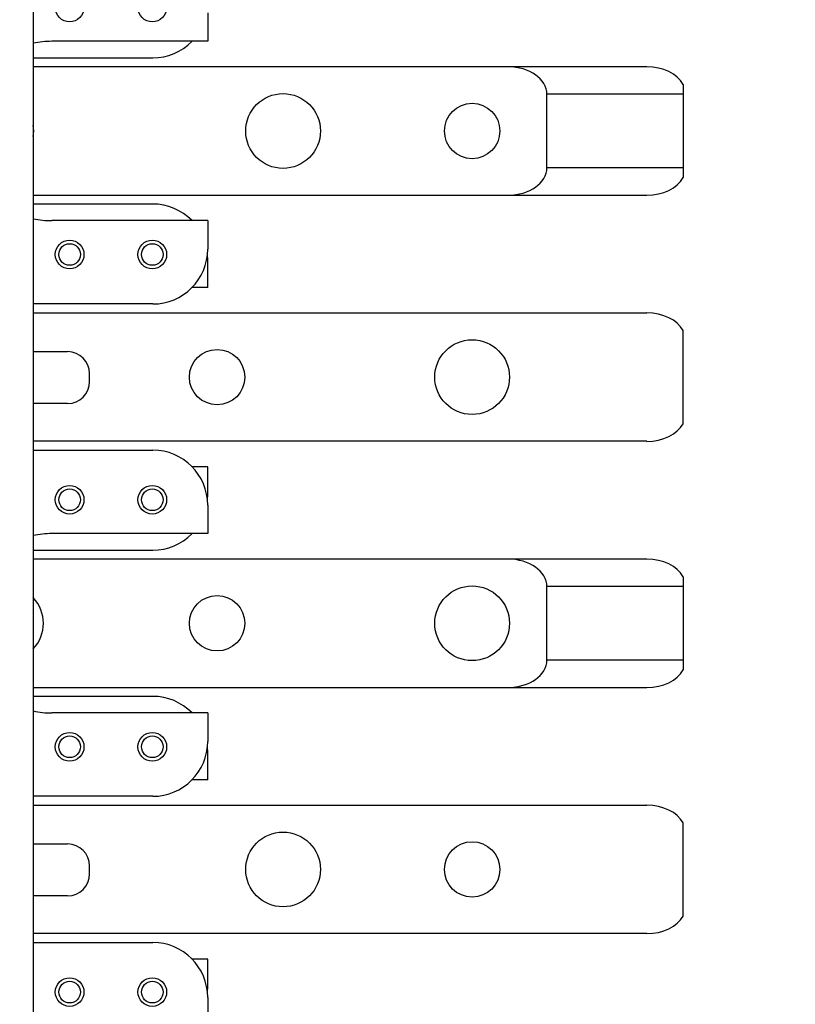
# Model space of a CAD drawing. Header units: inches. Extents: x 0.2 to 16.8, y 0.2 to 10.8.
# Tile 25 of 38: x 8.552 to 9.434, y 4.757 to 5.877. Entities that reach past the tile are written whole.
import ezdxf

# ---------------------------------------------------------------- set-up
doc = ezdxf.new("R2010")
doc.units = ezdxf.units.IN
doc.header["$LTSCALE"] = 0.935
doc.header["$MEASUREMENT"] = 0
doc.layers.get('0').update_dxf_attribs({"linetype": 'CONTINUOUS'})
doc.layers.add('DIMENSIONS', color=7, linetype='CONTINUOUS')
doc.styles.get("Standard").update_dxf_attribs({"font": 'txt', "width": 0.8})
doc.dimstyles.new('DIMSTYLE_2', dxfattribs={"dimtxt": 0.125, "dimasz": 0.18, "dimexe": 0.18, "dimexo": 0.0625, "dimgap": 0.09, "dimtad": 0, "dimtih": 1, "dimtoh": 1, "dimdec": 3, "dimzin": 4, "dimdsep": 46, "dimtxsty": 'STANDARD', "dimblk": '_FILLED', "dimblk1": '_FILLED', "dimblk2": '_FILLED', "dimcen": 0.09, "dimadec": 0, "dimazin": 0, "dimtp": 0.01, "dimtm": 0.01, "dimtfac": 1, "dimtdec": 3, "dimtofl": 0, "dimtmove": 0, "dimatfit": 3, "dimldrblk": '_FILLED', "dimfxl": 1, "dimtolj": 1, "dimtzin": 4, "dimarcsym": 0})

# ---------------------------------------------------------------- blocks, each defined once
blk = doc.blocks.new('_FILLED')
at = {"color": 0, "linetype": 'BYBLOCK'}
blk.add_solid([(0, 0), (-1, 0.1736), (-1, -0.1736)], dxfattribs=at)
blk = doc.blocks.new('*D26')
at = {"layer": 'DIMENSIONS', "color": 2, "linetype": 'CONTINUOUS'}
for p, q in [((8.1671, 8.1832), (10.4316, 8.1832)), ((10.3066, 8.1832), (10.3066, 5.7747)), ((10.3066, 3.1162), (10.3066, 5.5247)), ((8.1671, 3.1162), (10.4316, 3.1162))]:
    blk.add_line(p, q, dxfattribs=at)
at = {"layer": 'DIMENSIONS', "color": 2, "linetype": 'CONTINUOUS', "xscale": 0.18, "yscale": 0.18, "zscale": 0.18}
for p, rotation in [((10.3066, 8.1832), 90), ((10.3066, 3.1162), 270)]:
    blk.add_blockref('_FILLED', p, dxfattribs=dict(at, rotation=rotation))
at = {"layer": 'DIMENSIONS', "color": 2, "linetype": 'CONTINUOUS', "insert": (10.3066, 5.7122), "char_height": 0.125, "width": 1.325, "attachment_point": 2, "line_spacing_factor": 0.9}
blk.add_mtext('5.067{\\Ftxt.shx;\\W1.000000;\\H0.125000; }[128.7]', dxfattribs=at)

msp = doc.modelspace()

# ---------------------------------------------------------------- linework, layer by layer
at = {"color": 7, "linetype": 'CONTINUOUS'}
for p, q in [((8.5675, 7.4132), (8.5675, 3.9032)), ((8.7659, 5.8846), (8.7659, 5.8522)), ((8.7659, 5.8522), (8.5888, 5.8522)), ((8.5675, 5.8334), (8.7034, 5.8334)), ((9.2653, 5.8232), (8.5675, 5.8232)), ((9.3066, 5.8032), (9.3066, 5.6972)), ((9.1516, 5.7085), (9.1516, 5.7919)), ((8.5675, 5.6772), (9.2653, 5.6772)), ((8.7034, 5.6671), (8.5675, 5.6671)), ((8.7659, 5.6482), (8.5888, 5.6482)), ((8.7659, 5.6482), (8.7659, 5.6159)), ((8.7659, 5.5722), (8.7659, 5.6046)), ((8.7659, 5.5722), (8.7481, 5.5722)), ((8.7034, 5.5534), (8.5675, 5.5534)), ((8.5675, 5.5432), (9.2653, 5.5432)), ((9.3066, 5.4172), (9.3066, 5.5232)), ((8.5675, 5.4992), (8.6066, 5.4992)), ((8.6316, 5.4652), (8.6316, 5.4742)), ((8.6066, 5.4402), (8.5675, 5.4402)), ((9.2653, 5.3972), (8.5675, 5.3972)), ((8.5675, 5.3871), (8.7034, 5.3871)), ((8.7659, 5.3682), (8.7481, 5.3682)), ((8.7659, 5.3359), (8.7659, 5.3682)), ((8.7659, 5.3246), (8.7659, 5.2922)), ((8.7659, 5.2922), (8.5888, 5.2922)), ((8.5675, 5.2734), (8.7034, 5.2734)), ((9.2653, 5.2632), (8.5675, 5.2632)), ((9.3066, 5.2432), (9.3066, 5.1372)), ((9.1516, 5.1485), (9.1516, 5.2319)), ((8.5675, 5.1172), (9.2653, 5.1172)), ((8.7034, 5.1071), (8.5675, 5.1071)), ((8.7659, 5.0882), (8.5888, 5.0882)), ((8.7659, 5.0882), (8.7659, 5.0559)), ((8.7659, 5.0122), (8.7659, 5.0446)), ((8.7659, 5.0122), (8.7481, 5.0122)), ((8.7034, 4.9934), (8.5675, 4.9934)), ((8.5675, 4.9832), (9.2653, 4.9832)), ((9.3066, 4.8572), (9.3066, 4.9632)), ((8.5675, 4.9392), (8.6066, 4.9392)), ((8.6316, 4.9052), (8.6316, 4.9142)), ((8.6066, 4.8802), (8.5675, 4.8802)), ((9.2653, 4.8372), (8.5675, 4.8372)), ((8.5675, 4.8271), (8.7034, 4.8271)), ((8.7659, 4.8082), (8.7481, 4.8082)), ((8.7659, 4.7759), (8.7659, 4.8082)), ((8.7659, 4.7646), (8.7659, 4.7322))]:
    msp.add_line(p, q, dxfattribs=at)
at = {"color": 9, "linetype": 'CONTINUOUS'}
for p, q in [((9.3066, 5.7919), (9.1516, 5.7919)), ((9.1516, 5.7085), (9.3066, 5.7085)), ((9.3066, 5.2319), (9.1516, 5.2319)), ((9.1516, 5.1485), (9.3066, 5.1485))]:
    msp.add_line(p, q, dxfattribs=at)
at = {"color": 7, "linetype": 'CONTINUOUS'}
for centre, radius in [((8.6089, 5.8907), 0.0163), ((8.7029, 5.8907), 0.0163), ((8.8516, 5.7502), 0.0425), ((9.0666, 5.7502), 0.0315), ((8.6089, 5.6097), 0.0163), ((8.7029, 5.6097), 0.0163), ((9.0666, 5.4702), 0.0425), ((8.7766, 5.4702), 0.0315), ((8.6089, 5.3307), 0.0163), ((8.7029, 5.3307), 0.0163), ((9.0666, 5.1902), 0.0425), ((8.7766, 5.1902), 0.0315), ((8.6089, 5.0497), 0.0163), ((8.7029, 5.0497), 0.0163), ((8.8516, 4.9102), 0.0425), ((9.0666, 4.9102), 0.0315), ((8.6089, 4.7707), 0.0163), ((8.7029, 4.7707), 0.0163)]:
    msp.add_circle(centre, radius, dxfattribs=at)
at = {"color": 9, "linetype": 'CONTINUOUS'}
for centre in [(8.6089, 5.6097), (8.7029, 5.6097), (8.6089, 5.3307), (8.7029, 5.3307), (8.6089, 5.0497), (8.7029, 5.0497), (8.6089, 4.7707), (8.7029, 4.7707)]:
    msp.add_circle(centre, 0.0123, dxfattribs=at)
at = {"color": 7, "linetype": 'CONTINUOUS'}
for centre, radius, start, end in [((8.5888, 5.7502), 0.102, 90, 102.0677), ((8.7034, 5.8959), 0.0625, 270, 315.6284), ((8.5366, 5.7502), 0.0315, 348.5883, 11.4117), ((8.7034, 5.6046), 0.0625, 44.3716, 90), ((8.5888, 5.7502), 0.102, 257.9323, 270), ((8.7034, 5.6159), 0.0625, 270, 360), ((8.7034, 5.6046), 0.0625, 0, 5.1903), ((8.6066, 5.4742), 0.025, 0, 90), ((8.6066, 5.4652), 0.025, 270, 360), ((8.7034, 5.3246), 0.0625, 0, 90), ((8.7034, 5.3359), 0.0625, 354.8097, 360), ((8.5888, 5.1902), 0.102, 90, 102.0677), ((8.7034, 5.3359), 0.0625, 270, 315.6284), ((8.5366, 5.1902), 0.0425, 316.5647, 43.4353), ((8.7034, 5.0446), 0.0625, 44.3716, 90), ((8.5888, 5.1902), 0.102, 257.9323, 270), ((8.7034, 5.0559), 0.0625, 270, 360), ((8.7034, 5.0446), 0.0625, 0, 5.1903), ((8.6066, 4.9142), 0.025, 0, 90), ((8.6066, 4.9052), 0.025, 270, 360), ((8.7034, 4.7646), 0.0625, 0, 90), ((8.7034, 4.7759), 0.0625, 354.8097, 360)]:
    msp.add_arc(centre, radius, start, end, dxfattribs=at)
for centre, major_axis, start_param, end_param in [((9.1073, 5.7919), (-0.0443, 0), 3.141593, 4.712389), ((9.2653, 5.7919), (0.0443, 0), 0.37028, 1.570796), ((9.1073, 5.7085), (0.0443, 0), -1.570796, 0), ((9.2653, 5.7085), (0.0443, 0), -1.570796, -0.37028), ((9.2653, 5.5119), (0.0443, 0), 0.37028, 1.570796), ((9.2653, 5.4285), (0.0443, 0), -1.570796, -0.37028), ((9.1073, 5.2319), (-0.0443, 0), 3.141593, 4.712389), ((9.2653, 5.2319), (0.0443, 0), 0.37028, 1.570796), ((9.1073, 5.1485), (0.0443, 0), -1.570796, 0), ((9.2653, 5.1485), (0.0443, 0), -1.570796, -0.37028), ((9.2653, 4.9519), (0.0443, 0), 0.37028, 1.570796), ((9.2653, 4.8685), (0.0443, 0), -1.570796, -0.37028)]:
    msp.add_ellipse(centre, major_axis=major_axis, ratio=0.707107, start_param=start_param, end_param=end_param, dxfattribs=at)

# ---------------------------------------------------------------- dimensions: what is measured, and where the dimension line sits
at = {"layer": 'DIMENSIONS', "color": 2, "linetype": 'CONTINUOUS'}
dim = msp.add_linear_dim(base=(10.3066, 8.1832), p1=(8.1671, 3.1162), p2=(8.1671, 8.1832), angle=90, dimstyle='DIMSTYLE_2', dxfattribs=at)
dim.commit()
dim.dimension.update_dxf_attribs({"geometry": '*D26', "text_midpoint": (10.1566, 5.6497), "dimtype": 160})

doc.saveas('drawing.dxf')
